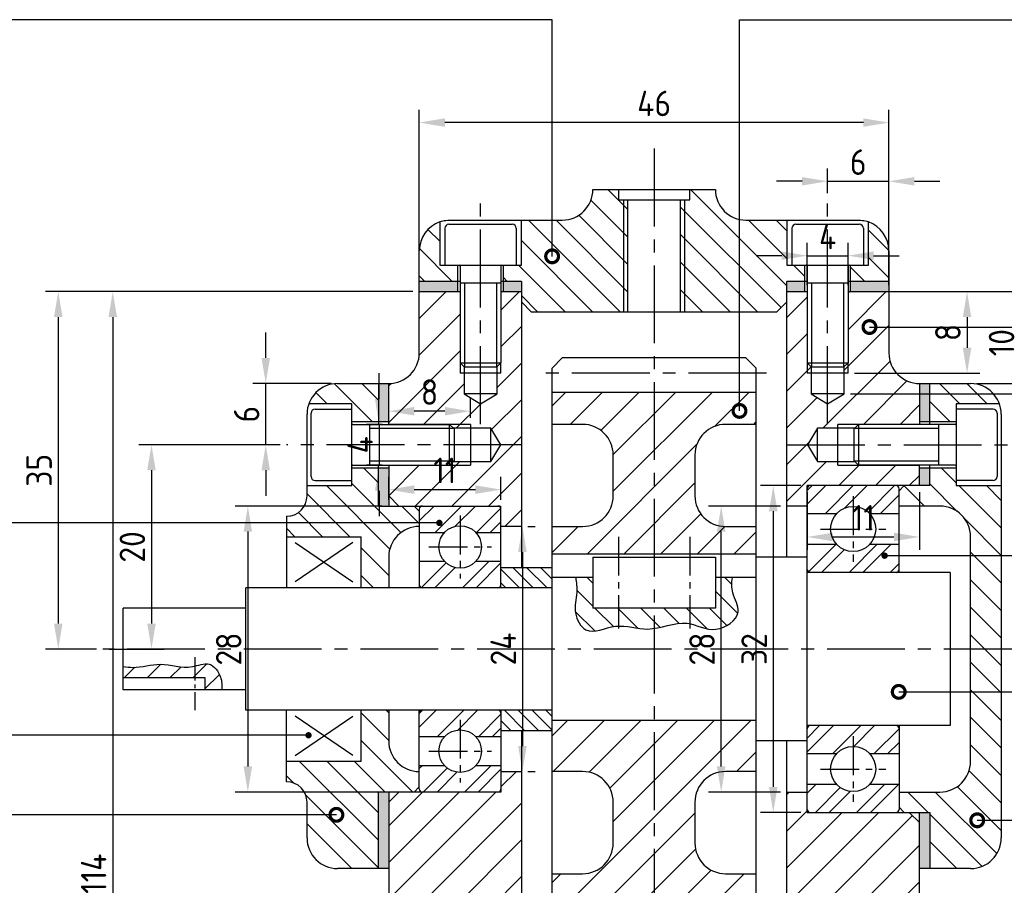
# Model space of a CAD drawing. Header units: millimetres. Extents: x 0 to 420, y 0 to 297.
# Tile 3 of 6: x 75 to 172, y 97 to 182. Entities that reach past the tile are written whole.
import ezdxf

# ---------------------------------------------------------------- set-up
doc = ezdxf.new("R2010")
doc.units = ezdxf.units.MM
doc.header["$LTSCALE"] = 0.4
doc.linetypes.add('CENTER2', pattern=[28.575, 19.05, -3.175, 3.175, -3.175])
for name, color, linetype in [('가는선', 1, 'Continuous'), ('외형선', 3, 'Continuous'), ('중심선', 1, 'CENTER2')]:
    doc.layers.add(name, color=color, linetype=linetype)
doc.styles.get("Standard").update_dxf_attribs({"font": 'isocp.shx', "bigfont": 'whgtxt.shx'})
doc.dimstyles.new('ISO-25', dxfattribs={"dimtxt": 2.5, "dimasz": 2.5, "dimexe": 1.25, "dimexo": 0.625, "dimtad": 1, "dimdec": 4, "dimtxsty": 'Standard', "dimcen": 2.5, "dimadec": 4, "dimazin": 2, "dimtfac": 1, "dimtdec": 4, "dimtmove": 0, "dimatfit": 3, "dimfxl": 1, "dimarcsym": 0})
pattern_1 = [(135, (0, 9.9436), (-1.347038, -1.347038), [])]
pattern_2 = [(45, (0, 9.9436), (-1.79605, 1.79605), [])]

# ---------------------------------------------------------------- blocks, each defined once
blk = doc.blocks.new('_DotSmall')
at = {"color": 0, "linetype": 'ByBlock', "const_width": 0.5}
blk.add_lwpolyline([(-0.0625, 0, 1), (0.0625, 0, 1)], format="xyb", close=True, dxfattribs=at)
blk = doc.blocks.new('*D3')
at = {"color": 0, "lineweight": -2, "transparency": 16777216}
for p, q in [((114.213, 156.146), (114.213, 173.323)), ((160.213, 156.146), (160.213, 173.323)), ((157.713, 172.073), (116.713, 172.073))]:
    blk.add_line(p, q, dxfattribs=at)
at = {"color": 0, "transparency": 16777216}
for points in [[(116.713, 172.489), (116.713, 171.656), (114.213, 172.073)], [(157.713, 172.489), (157.713, 171.656), (160.213, 172.073)]]:
    blk.add_solid(points, dxfattribs=at)
at = {"layer": 'Defpoints', "color": 0, "transparency": 16777216}
for p in [(114.213, 172.073), (114.213, 155.521), (160.213, 155.521)]:
    blk.add_point(p, dxfattribs=at)
at = {"color": 0, "transparency": 16777216, "insert": (137.213, 173.948), "char_height": 2.5, "attachment_point": 5}
blk.add_mtext('46', dxfattribs=at)
blk = doc.blocks.new('*D4')
at = {"color": 0, "lineweight": -2, "transparency": 16777216}
for p, q in [((110.588, 134.521), (96.167, 134.521)), ((97.417, 132.021), (97.417, 109.021)), ((110.588, 106.521), (96.167, 106.521))]:
    blk.add_line(p, q, dxfattribs=at)
at = {"color": 0, "transparency": 16777216}
for points in [[(97, 132.021), (97.833, 132.021), (97.417, 134.521)], [(97, 109.021), (97.833, 109.021), (97.417, 106.521)]]:
    blk.add_solid(points, dxfattribs=at)
at = {"layer": 'Defpoints', "color": 0, "transparency": 16777216}
for p in [(111.213, 134.521), (97.417, 106.521), (111.213, 106.521)]:
    blk.add_point(p, dxfattribs=at)
at = {"color": 0, "transparency": 16777216, "insert": (95.542, 120.521), "char_height": 2.5, "attachment_point": 5, "rotation": 90}
blk.add_mtext('28', dxfattribs=at)
blk = doc.blocks.new('*D5')
at = {"color": 0, "lineweight": -2, "transparency": 16777216}
for p, q in [((124.838, 132.521), (125.562, 132.521)), ((124.312, 130.021), (124.312, 111.021)), ((124.838, 108.521), (125.562, 108.521))]:
    blk.add_line(p, q, dxfattribs=at)
at = {"color": 0, "transparency": 16777216}
for points in [[(123.895, 130.021), (124.729, 130.021), (124.312, 132.521)], [(123.895, 111.021), (124.729, 111.021), (124.312, 108.521)]]:
    blk.add_solid(points, dxfattribs=at)
at = {"layer": 'Defpoints', "color": 0, "transparency": 16777216}
for p in [(124.213, 132.521), (124.213, 108.521), (124.312, 108.521)]:
    blk.add_point(p, dxfattribs=at)
at = {"color": 0, "transparency": 16777216, "insert": (122.437, 120.521), "char_height": 2.5, "attachment_point": 5, "rotation": 90}
blk.add_mtext('24', dxfattribs=at)
blk = doc.blocks.new('*D8')
at = {"color": 0, "lineweight": -2, "transparency": 16777216}
for p, q in [((113.588, 155.521), (82.935, 155.521)), ((84.185, 153.021), (84.185, 44.021)), ((113.588, 41.521), (82.935, 41.521))]:
    blk.add_line(p, q, dxfattribs=at)
at = {"color": 0, "transparency": 16777216}
for points in [[(83.768, 153.021), (84.602, 153.021), (84.185, 155.521)], [(83.768, 44.021), (84.602, 44.021), (84.185, 41.521)]]:
    blk.add_solid(points, dxfattribs=at)
at = {"layer": 'Defpoints', "color": 0, "transparency": 16777216}
for p in [(114.213, 155.521), (84.185, 41.521), (114.213, 41.521)]:
    blk.add_point(p, dxfattribs=at)
at = {"color": 0, "transparency": 16777216, "insert": (82.31, 98.521), "char_height": 2.5, "attachment_point": 5, "rotation": 90}
blk.add_mtext('114', dxfattribs=at)
blk = doc.blocks.new('*D16')
at = {"color": 0, "lineweight": -2, "transparency": 16777216}
for p, q in [((156.838, 155.521), (169.122, 155.521)), ((167.872, 153.021), (167.872, 150.021)), ((156.838, 147.521), (169.122, 147.521))]:
    blk.add_line(p, q, dxfattribs=at)
at = {"color": 0, "transparency": 16777216}
for points in [[(167.455, 153.021), (168.288, 153.021), (167.872, 155.521)], [(167.455, 150.021), (168.288, 150.021), (167.872, 147.521)]]:
    blk.add_solid(points, dxfattribs=at)
at = {"layer": 'Defpoints', "color": 0, "transparency": 16777216}
for p in [(156.213, 155.521), (156.213, 147.521), (167.872, 147.521)]:
    blk.add_point(p, dxfattribs=at)
at = {"color": 0, "transparency": 16777216, "insert": (165.997, 151.521), "char_height": 2.5, "attachment_point": 5, "rotation": 90}
blk.add_mtext('8', dxfattribs=at)
blk = doc.blocks.new('*D17')
at = {"color": 0, "lineweight": -2, "transparency": 16777216}
for p, q in [((156.838, 155.521), (174.375, 155.521)), ((173.125, 148.021), (173.125, 153.021)), ((156.459, 145.521), (174.375, 145.521))]:
    blk.add_line(p, q, dxfattribs=at)
at = {"color": 0, "transparency": 16777216}
for points in [[(172.708, 153.021), (173.541, 153.021), (173.125, 155.521)], [(172.708, 148.021), (173.541, 148.021), (173.125, 145.521)]]:
    blk.add_solid(points, dxfattribs=at)
at = {"layer": 'Defpoints', "color": 0, "transparency": 16777216}
for p in [(156.213, 155.521), (173.125, 155.521), (155.834, 145.521)]:
    blk.add_point(p, dxfattribs=at)
at = {"color": 0, "transparency": 16777216, "insert": (171.25, 150.521), "char_height": 2.5, "attachment_point": 5, "rotation": 90}
blk.add_mtext('10', dxfattribs=at)
blk = doc.blocks.new('*D18')
at = {"color": 0, "lineweight": -2, "transparency": 16777216}
for p, q in [((152.213, 156.146), (152.213, 160.29)), ((156.213, 156.146), (156.213, 160.29)), ((149.713, 159.04), (147.213, 159.04)), ((152.213, 159.04), (156.213, 159.04)), ((158.713, 159.04), (161.213, 159.04))]:
    blk.add_line(p, q, dxfattribs=at)
at = {"color": 0, "transparency": 16777216}
for points in [[(149.713, 159.457), (149.713, 158.623), (152.213, 159.04)], [(158.713, 159.457), (158.713, 158.623), (156.213, 159.04)]]:
    blk.add_solid(points, dxfattribs=at)
at = {"layer": 'Defpoints', "color": 0, "transparency": 16777216}
for p in [(156.213, 159.04), (152.213, 155.521), (156.213, 155.521)]:
    blk.add_point(p, dxfattribs=at)
at = {"color": 0, "transparency": 16777216, "insert": (154.213, 160.915), "char_height": 2.5, "attachment_point": 5}
blk.add_mtext('4', dxfattribs=at)
blk = doc.blocks.new('*D19')
at = {"color": 0, "lineweight": -2, "transparency": 16777216}
for p, q in [((154.213, 165.146), (154.213, 167.573)), ((160.213, 156.146), (160.213, 167.573)), ((151.713, 166.323), (149.213, 166.323)), ((154.213, 166.323), (160.213, 166.323)), ((162.713, 166.323), (165.213, 166.323))]:
    blk.add_line(p, q, dxfattribs=at)
at = {"color": 0, "transparency": 16777216}
for points in [[(151.713, 166.739), (151.713, 165.906), (154.213, 166.323)], [(162.713, 166.739), (162.713, 165.906), (160.213, 166.323)]]:
    blk.add_solid(points, dxfattribs=at)
at = {"layer": 'Defpoints', "color": 0, "transparency": 16777216}
for p in [(160.213, 166.323), (154.213, 164.521), (160.213, 155.521)]:
    blk.add_point(p, dxfattribs=at)
at = {"color": 0, "transparency": 16777216, "insert": (157.213, 168.198), "char_height": 2.5, "attachment_point": 5}
blk.add_mtext('6', dxfattribs=at)
blk = doc.blocks.new('*D23')
at = {"color": 0, "lineweight": -2, "transparency": 16777216}
for p, q in [((113.588, 155.521), (77.593, 155.521)), ((78.843, 153.021), (78.843, 123.021)), ((82.588, 120.521), (77.593, 120.521))]:
    blk.add_line(p, q, dxfattribs=at)
at = {"color": 0, "transparency": 16777216}
for points in [[(78.426, 153.021), (79.259, 153.021), (78.843, 155.521)], [(78.426, 123.021), (79.259, 123.021), (78.843, 120.521)]]:
    blk.add_solid(points, dxfattribs=at)
at = {"layer": 'Defpoints', "color": 0, "transparency": 16777216}
for p in [(114.213, 155.521), (78.843, 120.521), (83.213, 120.521)]:
    blk.add_point(p, dxfattribs=at)
at = {"color": 0, "transparency": 16777216, "insert": (76.968, 138.021), "char_height": 2.5, "attachment_point": 5, "rotation": 90}
blk.add_mtext('35', dxfattribs=at)
blk = doc.blocks.new('*D42')
at = {"color": 0, "lineweight": -2, "transparency": 16777216}
for p, q in [((151.588, 136.521), (147.636, 136.521)), ((148.886, 134.021), (148.886, 107.021)), ((151.588, 104.521), (147.636, 104.521))]:
    blk.add_line(p, q, dxfattribs=at)
at = {"color": 0, "transparency": 16777216}
for points in [[(148.469, 134.021), (149.303, 134.021), (148.886, 136.521)], [(148.469, 107.021), (149.303, 107.021), (148.886, 104.521)]]:
    blk.add_solid(points, dxfattribs=at)
at = {"layer": 'Defpoints', "color": 0, "transparency": 16777216}
for p in [(152.213, 136.521), (148.886, 104.521), (152.213, 104.521)]:
    blk.add_point(p, dxfattribs=at)
at = {"color": 0, "transparency": 16777216, "insert": (147.011, 120.521), "char_height": 2.5, "attachment_point": 5, "rotation": 90}
blk.add_mtext('32', dxfattribs=at)
blk = doc.blocks.new('*D43')
at = {"color": 0, "lineweight": -2, "transparency": 16777216}
for p, q in [((149.588, 134.521), (142.535, 134.521)), ((143.785, 109.021), (143.785, 132.021)), ((149.588, 106.521), (142.535, 106.521))]:
    blk.add_line(p, q, dxfattribs=at)
at = {"color": 0, "transparency": 16777216}
for points in [[(143.368, 132.021), (144.201, 132.021), (143.785, 134.521)], [(143.368, 109.021), (144.201, 109.021), (143.785, 106.521)]]:
    blk.add_solid(points, dxfattribs=at)
at = {"layer": 'Defpoints', "color": 0, "transparency": 16777216}
for p in [(143.785, 134.521), (150.213, 134.521), (150.213, 106.521)]:
    blk.add_point(p, dxfattribs=at)
at = {"color": 0, "transparency": 16777216, "insert": (141.909, 120.521), "char_height": 2.5, "attachment_point": 5, "rotation": 90}
blk.add_mtext('28', dxfattribs=at)
blk = doc.blocks.new('*D44')
at = {"color": 0, "lineweight": -2, "transparency": 16777216}
for p, q in [((111.213, 135.146), (111.213, 137.384)), ((122.213, 135.146), (122.213, 137.384)), ((113.713, 136.134), (119.713, 136.134))]:
    blk.add_line(p, q, dxfattribs=at)
at = {"color": 0, "transparency": 16777216}
for points in [[(113.713, 136.55), (113.713, 135.717), (111.213, 136.134)], [(119.713, 136.55), (119.713, 135.717), (122.213, 136.134)]]:
    blk.add_solid(points, dxfattribs=at)
at = {"layer": 'Defpoints', "color": 0, "transparency": 16777216}
for p in [(122.213, 136.134), (111.213, 134.521), (122.213, 134.521)]:
    blk.add_point(p, dxfattribs=at)
at = {"color": 0, "transparency": 16777216, "insert": (116.713, 138.009), "char_height": 2.5, "attachment_point": 5}
blk.add_mtext('11', dxfattribs=at)
blk = doc.blocks.new('*D47')
at = {"color": 0, "lineweight": -2, "transparency": 16777216}
for p, q in [((152.213, 135.896), (152.213, 130.243)), ((163.213, 135.896), (163.213, 130.243)), ((154.713, 131.493), (160.713, 131.493))]:
    blk.add_line(p, q, dxfattribs=at)
at = {"color": 0, "transparency": 16777216}
for points in [[(154.713, 131.91), (154.713, 131.077), (152.213, 131.493)], [(160.713, 131.91), (160.713, 131.077), (163.213, 131.493)]]:
    blk.add_solid(points, dxfattribs=at)
at = {"layer": 'Defpoints', "color": 0, "transparency": 16777216}
for p in [(152.213, 136.521), (163.213, 136.521), (163.213, 131.493)]:
    blk.add_point(p, dxfattribs=at)
at = {"color": 0, "transparency": 16777216, "insert": (157.713, 133.368), "char_height": 2.5, "attachment_point": 5}
blk.add_mtext('11', dxfattribs=at)
blk = doc.blocks.new('*D52')
at = {"color": 0, "lineweight": -2, "transparency": 16777216}
for p, q in [((110.281, 145.021), (110.281, 147.521)), ((110.588, 142.521), (109.031, 142.521)), ((110.281, 142.521), (110.281, 138.521)), ((110.588, 138.521), (109.031, 138.521)), ((110.281, 136.021), (110.281, 133.521))]:
    blk.add_line(p, q, dxfattribs=at)
at = {"color": 0, "transparency": 16777216}
for points in [[(109.864, 145.021), (110.697, 145.021), (110.281, 142.521)], [(109.864, 136.021), (110.697, 136.021), (110.281, 138.521)]]:
    blk.add_solid(points, dxfattribs=at)
at = {"layer": 'Defpoints', "color": 0, "transparency": 16777216}
for p in [(111.213, 142.521), (110.281, 138.521), (111.213, 138.521)]:
    blk.add_point(p, dxfattribs=at)
at = {"color": 0, "transparency": 16777216, "insert": (108.406, 140.521), "char_height": 2.5, "attachment_point": 5, "rotation": 90}
blk.add_mtext('4', dxfattribs=at)
blk = doc.blocks.new('*D53')
at = {"color": 0, "lineweight": -2, "transparency": 16777216}
for p, q in [((111.213, 143.146), (111.213, 145.057)), ((119.213, 143.146), (119.213, 145.057)), ((116.713, 143.807), (113.713, 143.807))]:
    blk.add_line(p, q, dxfattribs=at)
at = {"color": 0, "transparency": 16777216}
for points in [[(113.713, 144.223), (113.713, 143.39), (111.213, 143.807)], [(116.713, 144.223), (116.713, 143.39), (119.213, 143.807)]]:
    blk.add_solid(points, dxfattribs=at)
at = {"layer": 'Defpoints', "color": 0, "transparency": 16777216}
for p in [(111.213, 143.807), (111.213, 142.521), (119.213, 142.521)]:
    blk.add_point(p, dxfattribs=at)
at = {"color": 0, "transparency": 16777216, "insert": (115.213, 145.682), "char_height": 2.5, "attachment_point": 5}
blk.add_mtext('8', dxfattribs=at)
blk = doc.blocks.new('*D54')
at = {"color": 0, "lineweight": -2, "transparency": 16777216}
for p, q in [((99.169, 149.021), (99.169, 151.521)), ((105.588, 146.521), (97.919, 146.521)), ((99.169, 140.521), (99.169, 146.521)), ((100.588, 140.521), (97.919, 140.521)), ((99.169, 138.021), (99.169, 135.521))]:
    blk.add_line(p, q, dxfattribs=at)
at = {"color": 0, "transparency": 16777216}
for points in [[(98.753, 149.021), (99.586, 149.021), (99.169, 146.521)], [(98.753, 138.021), (99.586, 138.021), (99.169, 140.521)]]:
    blk.add_solid(points, dxfattribs=at)
at = {"layer": 'Defpoints', "color": 0, "transparency": 16777216}
for p in [(99.169, 146.521), (106.213, 146.521), (101.213, 140.521)]:
    blk.add_point(p, dxfattribs=at)
at = {"color": 0, "transparency": 16777216, "insert": (97.294, 143.521), "char_height": 2.5, "attachment_point": 5, "rotation": 90}
blk.add_mtext('6', dxfattribs=at)
blk = doc.blocks.new('*D55')
at = {"color": 0, "lineweight": -2, "transparency": 16777216}
for p, q in [((100.588, 140.521), (86.726, 140.521)), ((87.976, 138.021), (87.976, 123.021)), ((83.838, 120.521), (89.226, 120.521))]:
    blk.add_line(p, q, dxfattribs=at)
at = {"color": 0, "transparency": 16777216}
for points in [[(87.559, 138.021), (88.393, 138.021), (87.976, 140.521)], [(87.559, 123.021), (88.393, 123.021), (87.976, 120.521)]]:
    blk.add_solid(points, dxfattribs=at)
at = {"layer": 'Defpoints', "color": 0, "transparency": 16777216}
for p in [(101.213, 140.521), (83.213, 120.521), (87.976, 120.521)]:
    blk.add_point(p, dxfattribs=at)
at = {"color": 0, "transparency": 16777216, "insert": (86.101, 130.521), "char_height": 2.5, "attachment_point": 5, "rotation": 90}
blk.add_mtext('20', dxfattribs=at)
blk = doc.blocks.new('*D60')
at = {"color": 0, "lineweight": -2, "transparency": 16777216}
for p, q in [((178.557, 149.021), (178.557, 151.521)), ((168.838, 146.521), (179.807, 146.521)), ((178.557, 140.521), (178.557, 146.521)), ((173.838, 140.521), (179.807, 140.521)), ((178.557, 138.021), (178.557, 135.521))]:
    blk.add_line(p, q, dxfattribs=at)
at = {"color": 0, "transparency": 16777216}
for points in [[(178.14, 149.021), (178.973, 149.021), (178.557, 146.521)], [(178.14, 138.021), (178.973, 138.021), (178.557, 140.521)]]:
    blk.add_solid(points, dxfattribs=at)
at = {"layer": 'Defpoints', "color": 0, "transparency": 16777216}
for p in [(168.213, 146.521), (178.557, 146.521), (173.213, 140.521)]:
    blk.add_point(p, dxfattribs=at)
at = {"color": 0, "transparency": 16777216, "insert": (176.682, 143.521), "char_height": 2.5, "attachment_point": 5, "rotation": 90}
blk.add_mtext('6', dxfattribs=at)
blk = doc.blocks.new('*U2')
at = {"layer": '가는선'}
h = blk.add_hatch(dxfattribs=at)
h.set_pattern_fill('ANSI31', color=256, scale=0.6, angle=90)
h.set_pattern_definition(pattern_1)
h.paths.add_polyline_path([(117.963, 158.121), (116.213, 158.121), (116.213, 162.35, 0.317837), (114.213, 159.521), (114.213, 156.521), (117.963, 156.521)])
h.paths.add_polyline_path([(134.213, 164.521), (133.713, 164.521), (133.713, 165.521), (131.213, 165.521, -0.414214), (128.213, 162.521), (124.213, 162.521), (124.213, 158.121), (122.463, 158.121), (122.463, 156.521), (124.213, 156.521), (124.213, 154.521), (125.213, 153.521), (134.213, 153.521)])
h.paths.add_polyline_path([(134.619, 164.521), (134.213, 164.521), (134.213, 153.521), (134.619, 153.521)])
h.paths.add_polyline_path([(140.213, 164.521), (139.807, 164.521), (139.807, 153.521), (140.213, 153.521)])
h.paths.add_polyline_path([(151.963, 158.121), (150.213, 158.121), (150.213, 162.521), (146.213, 162.521, -0.414214), (143.213, 165.521), (140.713, 165.521), (140.713, 164.521), (140.213, 164.521), (140.213, 153.521), (149.213, 153.521), (150.213, 154.521), (150.213, 156.521), (151.963, 156.521)])
h.paths.add_polyline_path([(160.213, 159.521, 0.317837), (158.213, 162.35), (158.213, 158.121), (156.463, 158.121), (156.463, 156.521), (160.213, 156.521)])
h = blk.add_hatch(color=256, dxfattribs=at)
h.dxf.hatch_style = 1
h.paths.add_polyline_path([(117.963, 156.521), (114.213, 156.521), (114.213, 155.521), (117.963, 155.521)])
h.paths.add_polyline_path([(124.213, 156.521), (122.463, 156.521), (122.463, 155.521), (124.213, 155.521)])
h.paths.add_polyline_path([(151.963, 156.521), (150.213, 156.521), (150.213, 155.521), (151.963, 155.521)])
h.paths.add_polyline_path([(160.213, 156.521), (156.463, 156.521), (156.463, 155.521), (160.213, 155.521)])
h = blk.add_hatch(dxfattribs=at)
h.set_pattern_fill('ANSI31', color=256, scale=0.8)
h.set_pattern_definition(pattern_2)
h.paths.add_polyline_path([(134.213, 54.521), (127.213, 54.521, -0.414214), (124.213, 57.521), (124.213, 63.521), (122.213, 63.521), (122.213, 61.521), (112.213, 61.521), (111.213, 60.521), (111.213, 57.521), (117.183, 57.521), (119.213, 57.521), (119.213, 57.142), (121.213, 57.142), (122.187, 55.521), (121.213, 53.9), (119.213, 53.9), (119.213, 53.521), (111.213, 53.521), (111.213, 49.521, -0.414214), (114.213, 46.521), (131.213, 46.521), (131.213, 47.521), (134.213, 47.521)])
h.paths.add_polyline_path([(119.213, 53.9), (117.562, 53.9), (117.183, 53.521), (119.213, 53.521)], flags=17)
h.paths.add_polyline_path([(119.213, 57.521), (117.183, 57.521), (117.562, 57.142), (119.213, 57.142)], flags=17)
h.paths.add_polyline_path([(134.754, 54.521), (134.213, 54.521), (134.213, 47.521), (134.754, 47.521)])
h.paths.add_polyline_path([(163.213, 53.521), (157.242, 53.521), (155.213, 53.521), (155.213, 53.9), (153.213, 53.9), (152.239, 55.521), (153.213, 57.142), (155.213, 57.142), (155.213, 57.521), (163.213, 57.521), (163.213, 60.521), (162.213, 61.521), (152.213, 61.521), (152.213, 63.521), (150.213, 63.521), (150.213, 57.521, -0.414214), (147.213, 54.521), (140.213, 54.521), (140.213, 47.521), (143.213, 47.521), (143.213, 46.521), (160.213, 46.521, -0.414214), (163.213, 49.521)])
h.paths.add_polyline_path([(156.863, 53.9), (155.213, 53.9), (155.213, 53.521), (157.242, 53.521)], flags=17)
h.paths.add_polyline_path([(157.242, 57.521), (155.213, 57.521), (155.213, 57.142), (156.863, 57.142)], flags=17)
h.paths.add_polyline_path([(140.213, 54.521), (139.671, 54.521), (139.671, 47.521), (140.213, 47.521)])
h.paths.add_polyline_path([(124.213, 108.521), (122.213, 108.521), (122.213, 106.521), (112.213, 106.521), (111.213, 105.521), (111.213, 90.521), (112.213, 89.521), (122.213, 89.521), (122.213, 87.521), (124.213, 87.521)])
h.paths.add_polyline_path([(163.213, 103.521), (162.213, 104.521), (152.213, 104.521), (152.213, 106.521), (150.213, 106.521), (150.213, 87.521), (152.213, 87.521), (152.213, 89.521), (162.213, 89.521), (163.213, 90.521)])
h.paths.add_polyline_path([(124.213, 155.521), (122.213, 155.521), (122.213, 148.551), (122.213, 147.521), (121.834, 147.521), (121.834, 145.521), (120.213, 144.547), (118.592, 145.521), (118.592, 147.521), (118.213, 147.521), (118.213, 148.551), (118.213, 155.521), (114.213, 155.521), (114.213, 149.521, -0.414214), (111.213, 146.521), (111.213, 142.521), (117.183, 142.521), (119.213, 142.521), (119.213, 142.142), (121.213, 142.142), (122.187, 140.521), (121.213, 138.9), (119.213, 138.9), (119.213, 138.521), (111.213, 138.521), (111.213, 135.521), (112.213, 134.521), (122.213, 134.521), (122.213, 132.521), (124.213, 132.521)])
h.paths.add_polyline_path([(119.213, 138.9), (117.562, 138.9), (117.183, 138.521), (119.213, 138.521)], flags=17)
h.paths.add_polyline_path([(119.213, 142.521), (117.183, 142.521), (117.562, 142.142), (119.213, 142.142)], flags=17)
h.paths.add_polyline_path([(118.592, 148.172), (118.213, 148.551), (118.213, 147.521), (118.592, 147.521)], flags=17)
h.paths.add_polyline_path([(122.213, 148.551), (121.834, 148.172), (121.834, 147.521), (122.213, 147.521)], flags=17)
h.paths.add_polyline_path([(163.213, 146.521, -0.414214), (160.213, 149.521), (160.213, 155.521), (156.213, 155.521), (156.213, 148.551), (156.213, 147.521), (155.834, 147.521), (155.834, 145.521), (154.213, 144.547), (152.592, 145.521), (152.592, 147.521), (152.213, 147.521), (152.213, 148.551), (152.213, 155.521), (150.213, 155.521), (150.213, 134.521), (152.213, 134.521), (152.213, 136.521), (162.213, 136.521), (163.213, 137.521), (163.213, 138.521), (157.242, 138.521), (155.213, 138.521), (155.213, 138.9), (153.213, 138.9), (152.239, 140.521), (153.213, 142.142), (155.213, 142.142), (155.213, 142.521), (163.213, 142.521)])
h.paths.add_polyline_path([(156.863, 138.9), (155.213, 138.9), (155.213, 138.521), (157.242, 138.521)], flags=17)
h.paths.add_polyline_path([(157.242, 142.521), (155.213, 142.521), (155.213, 142.142), (156.863, 142.142)], flags=17)
h.paths.add_polyline_path([(156.213, 148.551), (155.834, 148.172), (155.834, 147.521), (156.213, 147.521)], flags=17)
h.paths.add_polyline_path([(152.592, 148.172), (152.213, 148.551), (152.213, 147.521), (152.592, 147.521)], flags=17)
h = blk.add_hatch(dxfattribs=at)
h.set_pattern_fill('ANSI31', color=256, scale=0.6, angle=90)
h.set_pattern_definition(pattern_1)
h.paths.add_polyline_path([(110.213, 106.521), (113.713, 106.521), (114.213, 107.021), (114.213, 108.521, -0.414214), (111.213, 111.521), (111.213, 114.521), (108.513, 114.521), (108.513, 109.521), (101.213, 109.521), (101.213, 107.521, -0.414214), (103.213, 105.521), (103.213, 102.021, 0.414214), (106.213, 99.021), (110.213, 99.021)])
h.paths.add_polyline_path([(114.213, 134.021), (113.713, 134.521), (110.213, 134.521), (110.213, 138.271), (107.613, 138.271), (107.613, 136.521), (103.213, 136.521), (103.213, 135.521, -0.414214), (101.213, 133.521), (101.213, 131.521), (108.513, 131.521), (108.513, 126.521), (111.213, 126.521), (111.213, 129.521, -0.414214), (114.213, 132.521)])
h.paths.add_polyline_path([(110.213, 146.521), (106.213, 146.521, 0.317837), (103.384, 144.521), (107.613, 144.521), (107.613, 142.771), (110.213, 142.771)])
h = blk.add_hatch(color=256, dxfattribs=at)
h.dxf.hatch_style = 1
h.paths.add_polyline_path([(111.213, 146.521), (110.213, 146.521), (110.213, 142.771), (111.213, 142.771)])
h.paths.add_polyline_path([(111.213, 138.271), (110.213, 138.271), (110.213, 134.521), (111.213, 134.521)])
h.paths.add_polyline_path([(111.213, 106.521), (110.213, 106.521), (110.213, 99.021), (111.213, 99.021)])
h = blk.add_hatch(dxfattribs=at)
h.set_pattern_fill('ANSI31', color=256, scale=0.6, angle=90)
h.set_pattern_definition(pattern_1)
h.paths.add_polyline_path([(171.213, 136.521), (166.813, 136.521), (166.813, 138.271), (164.213, 138.271), (164.213, 136.521), (161.713, 136.521), (161.213, 136.021), (161.213, 134.521), (165.213, 134.521, -0.414214), (168.213, 131.521), (168.213, 109.521, -0.414214), (165.213, 106.521), (161.213, 106.521), (161.213, 105.021), (161.713, 104.521), (164.213, 104.521), (164.213, 99.021), (168.213, 99.021, 0.414214), (171.213, 102.021)])
h.paths.add_polyline_path([(168.213, 146.521), (164.213, 146.521), (164.213, 142.771), (166.813, 142.771), (166.813, 144.521), (171.041, 144.521, 0.317837)])
h = blk.add_hatch(color=256, dxfattribs=at)
h.dxf.hatch_style = 1
h.paths.add_polyline_path([(164.213, 146.521), (163.213, 146.521), (163.213, 142.771), (164.213, 142.771)])
h.paths.add_polyline_path([(164.213, 138.271), (163.213, 138.271), (163.213, 136.521), (164.213, 136.521)])
h.paths.add_polyline_path([(164.213, 104.521), (163.213, 104.521), (163.213, 99.021), (164.213, 99.021)])
h = blk.add_hatch(dxfattribs=at)
h.set_pattern_fill('ANSI31', color=256, scale=0.8)
h.set_pattern_definition(pattern_2)
h.paths.add_polyline_path([(147.213, 113.021), (146.713, 113.521), (127.713, 113.521), (127.213, 113.021), (127.213, 108.521), (130.213, 108.521, -0.414214), (133.213, 105.521), (133.213, 101.521, -0.414214), (130.213, 98.521), (127.213, 98.521), (127.213, 95.396), (147.213, 95.396), (147.213, 98.521), (144.213, 98.521, -0.414214), (141.213, 101.521), (141.213, 105.521, -0.414214), (144.213, 108.521), (147.213, 108.521)])
h.paths.add_polyline_path([(141.213, 135.521), (141.213, 139.521, -0.414214), (144.213, 142.521), (147.213, 142.521), (147.213, 145.646), (127.213, 145.646), (127.213, 142.521), (130.213, 142.521, -0.414214), (133.213, 139.521), (133.213, 135.521, -0.414214), (130.213, 132.521), (127.213, 132.521), (127.213, 129.821), (147.213, 129.821), (147.213, 132.521), (144.213, 132.521, -0.414214)])
h = blk.add_hatch(dxfattribs=at)
h.set_pattern_fill('ANSI32', color=256, scale=0.3)
h.paths.add_polyline_path([(122.213, 69.221, 0.414214), (121.913, 69.521), (114.513, 69.521, 0.414214), (114.213, 69.221), (114.213, 66.913), (116.667, 66.913, -0.445148), (119.758, 66.913), (122.213, 66.913)])
h.paths.add_polyline_path([(122.213, 64.129), (119.758, 64.129, -0.445148), (116.667, 64.129), (114.213, 64.129), (114.213, 61.821, 0.414214), (114.513, 61.521), (121.913, 61.521, 0.414214), (122.213, 61.821)])
h.paths.add_polyline_path([(122.213, 134.221, 0.414214), (121.913, 134.521), (114.513, 134.521, 0.414214), (114.213, 134.221), (114.213, 131.913), (116.667, 131.913, -0.445148), (119.758, 131.913), (122.213, 131.913)])
h.paths.add_polyline_path([(122.213, 129.129), (119.758, 129.129, -0.445148), (116.667, 129.129), (114.213, 129.129), (114.213, 126.821, 0.414214), (114.513, 126.521), (121.913, 126.521, 0.414214), (122.213, 126.821)])
h.paths.add_polyline_path([(122.213, 114.221, 0.414214), (121.913, 114.521), (114.513, 114.521, 0.414214), (114.213, 114.221), (114.213, 111.913), (116.667, 111.913, -0.445148), (119.758, 111.913), (122.213, 111.913)])
h.paths.add_polyline_path([(122.213, 109.129), (119.758, 109.129, -0.445148), (116.667, 109.129), (114.213, 109.129), (114.213, 106.821, 0.414214), (114.513, 106.521), (121.913, 106.521, 0.414214), (122.213, 106.821)])
h.paths.add_polyline_path([(122.213, 89.221, 0.414214), (121.913, 89.521), (114.513, 89.521, 0.414214), (114.213, 89.221), (114.213, 86.913), (116.667, 86.913, -0.445148), (119.758, 86.913), (122.213, 86.913)])
h.paths.add_polyline_path([(122.213, 84.129), (119.758, 84.129, -0.445148), (116.667, 84.129), (114.213, 84.129), (114.213, 81.821, 0.414214), (114.513, 81.521), (121.913, 81.521, 0.414214), (122.213, 81.821)])
h.paths.add_polyline_path([(160.213, 84.129), (157.758, 84.129, -0.445148), (154.667, 84.129), (152.213, 84.129), (152.213, 81.821, 0.414214), (152.513, 81.521), (159.913, 81.521, 0.414214), (160.213, 81.821)])
h.paths.add_polyline_path([(160.213, 89.221, 0.414214), (159.913, 89.521), (152.513, 89.521, 0.414214), (152.213, 89.221), (152.213, 86.913), (154.667, 86.913, -0.445148), (157.758, 86.913), (160.213, 86.913)])
h.paths.add_polyline_path([(161.213, 107.292), (158.355, 107.292, -0.445148), (155.071, 107.292), (152.213, 107.292), (152.213, 104.821, 0.414214), (152.513, 104.521), (160.913, 104.521, 0.414214), (161.213, 104.821)])
h.paths.add_polyline_path([(161.213, 112.721, 0.414214), (160.913, 113.021), (152.513, 113.021, 0.414214), (152.213, 112.721), (152.213, 110.25), (155.071, 110.25, -0.445148), (158.355, 110.25), (161.213, 110.25)])
h.paths.add_polyline_path([(160.213, 64.129), (157.758, 64.129, -0.445148), (154.667, 64.129), (152.213, 64.129), (152.213, 61.821, 0.414214), (152.513, 61.521), (159.913, 61.521, 0.414214), (160.213, 61.821)])
h.paths.add_polyline_path([(160.213, 69.221, 0.414214), (159.913, 69.521), (152.513, 69.521, 0.414214), (152.213, 69.221), (152.213, 66.913), (154.667, 66.913, -0.445148), (157.758, 66.913), (160.213, 66.913)])
h.paths.add_polyline_path([(161.213, 130.792), (158.355, 130.792, -0.445148), (155.071, 130.792), (152.213, 130.792), (152.213, 128.321, 0.414214), (152.513, 128.021), (160.913, 128.021, 0.414214), (161.213, 128.321)])
h.paths.add_polyline_path([(161.213, 136.221, 0.414214), (160.913, 136.521), (152.513, 136.521, 0.414214), (152.213, 136.221), (152.213, 133.75), (155.071, 133.75, -0.445148), (158.355, 133.75), (161.213, 133.75)])
h = blk.add_hatch(dxfattribs=at)
h.set_pattern_fill('ANSI31', color=256, scale=0.3, angle=90)
h.paths.add_polyline_path([(127.213, 128.521), (122.213, 128.521), (122.213, 126.521), (127.213, 126.521)])
h.paths.add_polyline_path([(127.213, 114.521), (122.213, 114.521), (122.213, 112.521), (127.213, 112.521)])
h = blk.add_hatch(dxfattribs=at)
h.set_pattern_fill('ANSI31', color=256, scale=0.5, angle=90)
edge = h.paths.add_edge_path()
edge.add_spline(control_points=[(129.53, 127.521), (129.613, 127.029), (129.732, 125.878), (129.218, 124.121), (130.592, 121.602), (133.599, 123.281), (136.79, 121.937), (140.178, 123.711), (143.1, 121.783), (146.096, 123.844), (144.774, 125.879), (144.805, 127.022), (144.878, 127.521)], knot_values=[0.963378, 0.963378, 0.963378, 0.963378, 2.447208, 4.443313, 6.385554, 9.298294, 12.469782, 16.375151, 19.254692, 22.006725, 23.946034, 25.445574, 25.445574, 25.445574, 25.445574], degree=3, periodic=0)
edge.add_line((144.878, 127.521), (143.213, 127.521))
edge.add_line((143.213, 127.521), (143.213, 124.521))
edge.add_line((143.213, 124.521), (131.213, 124.521))
edge.add_line((131.213, 124.521), (131.213, 127.521))
edge.add_line((131.213, 127.521), (129.53, 127.521))
h = blk.add_hatch(dxfattribs=at)
h.set_pattern_fill('ANSI31', color=256, scale=0.5)
h.set_pattern_definition([(45, (0, 9.9436), (-1.122532, 1.122532), [])])
edge = h.paths.add_edge_path()
edge.add_spline(control_points=[(94.841, 116.521), (94.892, 116.941), (94.86, 117.914), (93.721, 119.445), (91.452, 118.391), (88.998, 119.385), (86.723, 118.627), (85.522, 118.755), (85.213, 118.811)], knot_values=[1.631243, 1.631243, 1.631243, 1.631243, 2.894385, 4.556251, 6.229473, 9.374206, 12.094331, 13.038419, 13.038419, 13.038419, 13.038419], degree=3, periodic=0)
edge.add_line((85.213, 118.811), (85.213, 117.721))
edge.add_line((85.213, 117.721), (93.213, 117.721))
edge.add_line((93.213, 117.721), (93.213, 116.521))
edge.add_line((93.213, 116.521), (94.841, 116.521))
for points in [[(127.222, 158.975), (127.222, 182.147), (71.296, 182.147)], [(145.576, 143.841), (145.576, 182.147), (172.336, 182.147)], [(158.313, 152.051), (186.903, 152.051)], [(161.178, 116.326), (186.359, 116.326)], [(106.091, 104.287), (72.065, 104.287)], [(168.868, 103.749), (184.489, 103.749)]]:
    blk.add_lwpolyline(points)
for p, q in [((134.213, 164.521), (134.213, 153.521)), ((140.213, 153.521), (140.213, 164.521)), ((118.631, 156.371), (118.631, 148.133)), ((121.795, 148.133), (121.795, 156.371)), ((152.631, 156.371), (152.631, 148.133)), ((155.795, 148.133), (155.795, 156.371)), ((118.213, 148.551), (118.213, 147.521)), ((122.213, 147.521), (122.213, 148.551)), ((152.213, 148.551), (152.213, 147.521)), ((156.213, 147.521), (156.213, 148.551)), ((117.601, 142.103), (109.363, 142.103)), ((119.213, 142.521), (111.213, 142.521)), ((163.213, 142.521), (155.213, 142.521)), ((165.063, 142.103), (156.824, 142.103)), ((109.363, 138.939), (117.601, 138.939)), ((156.824, 138.939), (165.063, 138.939)), ((111.213, 138.521), (119.213, 138.521)), ((155.213, 138.521), (163.213, 138.521))]:
    blk.add_line(p, q, dxfattribs=at)
for points, knots in [([(129.53, 127.521), (129.613, 127.029), (129.732, 125.878), (129.218, 124.121), (130.592, 121.602), (133.599, 123.281), (136.79, 121.937), (140.178, 123.711), (143.1, 121.783), (146.096, 123.844), (144.774, 125.879), (144.805, 127.022), (144.878, 127.521)], [0.963378, 0.963378, 0.963378, 0.963378, 2.447208, 4.443313, 6.385554, 9.298294, 12.469782, 16.375151, 19.254692, 22.006725, 23.946034, 25.445574, 25.445574, 25.445574, 25.445574]), ([(85.213, 118.811), (85.522, 118.755), (86.723, 118.627), (88.998, 119.385), (91.452, 118.391), (93.721, 119.445), (94.86, 117.914), (94.892, 116.941), (94.841, 116.521)], [1.631243, 1.631243, 1.631243, 1.631243, 2.575331, 5.295456, 8.440189, 10.113412, 11.775277, 13.038419, 13.038419, 13.038419, 13.038419])]:
    blk.add_open_spline(points, degree=3, knots=knots, dxfattribs=at)
at = {"layer": '외형선'}
for p, q in [((131.213, 165.521), (143.213, 165.521)), ((133.713, 165.521), (133.713, 164.521)), ((140.713, 164.521), (140.713, 165.521)), ((133.713, 164.521), (140.713, 164.521)), ((134.619, 164.521), (134.619, 153.521)), ((139.807, 153.521), (139.807, 164.521)), ((116.213, 162.35), (116.213, 158.121)), ((117.113, 162.121), (123.313, 162.121)), ((117.213, 162.521), (128.213, 162.521)), ((124.213, 158.121), (124.213, 162.521)), ((146.213, 162.521), (157.213, 162.521)), ((150.213, 162.521), (150.213, 158.121)), ((151.113, 162.121), (157.313, 162.121)), ((158.213, 158.121), (158.213, 162.35)), ((116.713, 161.721), (116.713, 158.121)), ((123.713, 161.721), (123.713, 158.121)), ((150.713, 161.721), (150.713, 158.121)), ((157.713, 161.721), (157.713, 158.121)), ((114.213, 149.521), (114.213, 159.521)), ((160.213, 159.521), (160.213, 149.521)), ((116.213, 158.121), (124.213, 158.121)), ((117.963, 158.121), (117.963, 155.521)), ((118.213, 158.021), (118.213, 148.551)), ((122.213, 158.021), (122.213, 148.551)), ((122.463, 155.521), (122.463, 158.121)), ((150.213, 158.121), (158.213, 158.121)), ((151.963, 158.121), (151.963, 155.521)), ((152.213, 158.021), (152.213, 148.551)), ((156.213, 158.021), (156.213, 148.551)), ((156.463, 155.521), (156.463, 158.121)), ((118.213, 156.521), (114.213, 156.521)), ((118.213, 156.371), (122.213, 156.371)), ((124.213, 156.521), (122.213, 156.521)), ((124.213, 156.521), (124.213, 128.521)), ((150.213, 129.521), (150.213, 156.521)), ((152.213, 156.521), (150.213, 156.521)), ((152.213, 156.371), (156.213, 156.371)), ((160.213, 156.521), (156.213, 156.521)), ((114.213, 155.521), (118.213, 155.521)), ((122.213, 155.521), (124.213, 155.521)), ((150.213, 155.521), (152.213, 155.521)), ((156.213, 155.521), (160.213, 155.521)), ((125.213, 153.521), (124.213, 154.521)), ((150.213, 154.521), (149.213, 153.521)), ((149.213, 153.521), (125.213, 153.521)), ((118.213, 148.551), (122.213, 148.551)), ((118.642, 148.121), (118.213, 148.551)), ((121.783, 148.121), (122.213, 148.551)), ((127.213, 148.021), (128.213, 149.021)), ((146.213, 149.021), (128.213, 149.021)), ((146.213, 149.021), (147.213, 148.021)), ((152.213, 148.551), (156.213, 148.551)), ((152.642, 148.121), (152.213, 148.551)), ((155.783, 148.121), (156.213, 148.551)), ((118.592, 148.172), (118.592, 145.521)), ((121.783, 148.121), (118.642, 148.121)), ((121.834, 145.521), (121.834, 148.172)), ((127.213, 57.021), (127.213, 148.021)), ((147.213, 81.521), (147.213, 148.021)), ((152.592, 148.172), (152.592, 145.521)), ((155.783, 148.121), (152.642, 148.121)), ((155.834, 145.521), (155.834, 148.172)), ((122.213, 147.521), (118.213, 147.521)), ((156.213, 147.521), (152.213, 147.521)), ((106.213, 146.521), (111.213, 146.521)), ((110.213, 146.521), (110.213, 142.521)), ((111.213, 142.521), (111.213, 146.521)), ((163.213, 146.521), (163.213, 142.521)), ((163.213, 146.521), (168.213, 146.521)), ((164.213, 142.521), (164.213, 146.521)), ((118.592, 145.521), (120.213, 144.547)), ((121.834, 145.521), (118.592, 145.521)), ((120.213, 144.547), (121.834, 145.521)), ((147.213, 145.646), (127.213, 145.646)), ((152.592, 145.521), (154.213, 144.547)), ((155.834, 145.521), (152.592, 145.521)), ((154.213, 144.547), (155.834, 145.521)), ((107.613, 144.521), (103.384, 144.521)), ((104.013, 144.021), (107.613, 144.021)), ((107.613, 136.521), (107.613, 144.521)), ((166.813, 144.521), (166.813, 136.521)), ((171.041, 144.521), (166.813, 144.521)), ((170.413, 144.021), (166.813, 144.021)), ((103.213, 135.521), (103.213, 143.521)), ((103.613, 137.421), (103.613, 143.621)), ((111.213, 142.771), (107.613, 142.771)), ((166.813, 142.771), (163.213, 142.771)), ((170.813, 143.621), (170.813, 137.421)), ((171.213, 143.521), (171.213, 102.021)), ((107.713, 142.521), (117.183, 142.521)), ((109.363, 138.521), (109.363, 142.521)), ((117.183, 138.521), (117.183, 142.521)), ((117.613, 142.092), (117.183, 142.521)), ((121.213, 142.142), (117.562, 142.142)), ((117.613, 142.092), (117.613, 138.951)), ((119.213, 142.521), (119.213, 138.521)), ((122.187, 140.521), (121.213, 142.142)), ((121.213, 138.9), (121.213, 142.142)), ((130.213, 142.521), (127.213, 142.521)), ((147.213, 142.521), (144.213, 142.521)), ((153.213, 142.142), (152.239, 140.521)), ((156.863, 142.142), (153.213, 142.142)), ((153.213, 138.9), (153.213, 142.142)), ((155.213, 138.521), (155.213, 142.521)), ((156.813, 142.092), (157.242, 142.521)), ((156.813, 138.951), (156.813, 142.092)), ((157.242, 142.521), (157.242, 138.521)), ((166.713, 142.521), (157.242, 142.521)), ((165.063, 142.521), (165.063, 138.521)), ((121.213, 138.9), (122.187, 140.521)), ((152.239, 140.521), (153.213, 138.9)), ((117.613, 138.951), (117.183, 138.521)), ((117.562, 138.9), (121.213, 138.9)), ((133.213, 135.521), (133.213, 139.521)), ((141.213, 139.521), (141.213, 135.521)), ((153.213, 138.9), (156.863, 138.9)), ((156.813, 138.951), (157.242, 138.521)), ((107.613, 138.271), (111.213, 138.271)), ((107.713, 138.521), (117.183, 138.521)), ((110.213, 134.521), (110.213, 138.521)), ((111.213, 138.521), (111.213, 134.521)), ((166.713, 138.521), (157.242, 138.521)), ((163.213, 136.521), (163.213, 138.521)), ((163.213, 138.271), (166.813, 138.271)), ((164.213, 136.521), (164.213, 138.521)), ((104.013, 137.021), (107.613, 137.021)), ((163.213, 137.521), (162.213, 136.521)), ((170.413, 137.021), (166.813, 137.021)), ((103.213, 136.521), (107.613, 136.521)), ((164.213, 136.521), (152.213, 136.521)), ((152.213, 104.521), (152.213, 136.521)), ((161.213, 136.021), (161.713, 136.521)), ((161.213, 128.021), (161.213, 136.221)), ((166.813, 136.521), (171.213, 136.521)), ((112.213, 134.521), (111.213, 135.521)), ((110.213, 134.521), (122.213, 134.521)), ((113.713, 134.521), (114.213, 134.021)), ((114.213, 134.221), (114.213, 126.521)), ((122.213, 126.521), (122.213, 134.521)), ((152.213, 134.521), (150.213, 134.521)), ((165.213, 134.521), (161.213, 134.521)), ((101.213, 133.521), (101.213, 126.521)), ((155.071, 133.75), (152.213, 133.75)), ((161.213, 133.75), (158.355, 133.75)), ((124.213, 132.521), (122.213, 132.521)), ((127.213, 132.521), (130.213, 132.521)), ((144.213, 132.521), (147.213, 132.521)), ((101.213, 131.521), (108.513, 131.521)), ((108.513, 126.521), (108.513, 131.521)), ((116.667, 131.913), (114.213, 131.913)), ((122.213, 131.913), (119.758, 131.913)), ((168.213, 109.521), (168.213, 131.521)), ((107.688, 130.956), (102.038, 127.087)), ((102.038, 130.956), (107.688, 127.087)), ((152.213, 130.792), (155.071, 130.792)), ((158.355, 130.792), (161.213, 130.792)), ((111.213, 129.521), (111.213, 126.521)), ((147.213, 129.821), (127.213, 129.821)), ((131.213, 129.521), (143.213, 129.521)), ((131.213, 129.521), (131.213, 124.521)), ((143.213, 129.521), (143.213, 124.521)), ((152.213, 129.521), (147.213, 129.521)), ((114.213, 129.129), (116.667, 129.129)), ((119.758, 129.129), (122.213, 129.129)), ((122.213, 128.521), (127.213, 128.521)), ((131.213, 127.521), (127.213, 127.521)), ((147.213, 127.521), (143.213, 127.521)), ((166.213, 128.021), (152.213, 128.021)), ((166.213, 128.021), (166.213, 113.021)), ((97.213, 114.521), (97.213, 126.521)), ((127.213, 126.521), (97.213, 126.521)), ((85.213, 116.521), (85.213, 124.521)), ((97.213, 124.521), (85.213, 124.521)), ((143.213, 124.521), (131.213, 124.521)), ((85.213, 117.721), (93.213, 117.721)), ((93.213, 117.721), (93.213, 116.521)), ((97.213, 116.521), (85.213, 116.521)), ((127.213, 114.521), (97.213, 114.521)), ((101.213, 107.521), (101.213, 114.521)), ((102.038, 110.087), (107.688, 113.956)), ((107.688, 110.087), (102.038, 113.956)), ((108.513, 109.521), (108.513, 114.521)), ((111.213, 114.521), (111.213, 111.521)), ((114.213, 106.821), (114.213, 114.521)), ((122.213, 114.521), (122.213, 106.521)), ((147.213, 113.521), (127.213, 113.521)), ((166.213, 113.021), (152.213, 113.021)), ((161.213, 113.021), (161.213, 104.821)), ((116.667, 111.913), (114.213, 111.913)), ((122.213, 111.913), (119.758, 111.913)), ((127.213, 112.521), (122.213, 112.521)), ((124.213, 112.521), (124.213, 83.021)), ((152.213, 111.521), (147.213, 111.521)), ((150.213, 83.521), (150.213, 111.521)), ((155.071, 110.25), (152.213, 110.25)), ((161.213, 110.25), (158.355, 110.25)), ((108.513, 109.521), (101.213, 109.521)), ((114.213, 109.129), (116.667, 109.129)), ((119.758, 109.129), (122.213, 109.129)), ((122.213, 108.521), (124.213, 108.521)), ((130.213, 108.521), (127.213, 108.521)), ((147.213, 108.521), (144.213, 108.521)), ((152.213, 107.292), (155.071, 107.292)), ((158.355, 107.292), (161.213, 107.292)), ((110.213, 99.021), (110.213, 106.521)), ((122.213, 106.521), (110.213, 106.521)), ((111.213, 105.521), (112.213, 106.521)), ((111.213, 106.521), (111.213, 89.521)), ((114.213, 107.021), (113.713, 106.521)), ((150.213, 106.521), (152.213, 106.521)), ((161.213, 106.521), (165.213, 106.521)), ((103.213, 102.021), (103.213, 105.521)), ((133.213, 101.521), (133.213, 105.521)), ((141.213, 105.521), (141.213, 101.521)), ((152.213, 104.521), (164.213, 104.521)), ((161.713, 104.521), (161.213, 105.021)), ((162.213, 104.521), (163.213, 103.521)), ((163.213, 89.521), (163.213, 104.521)), ((164.213, 104.521), (164.213, 99.021)), ((111.213, 99.021), (106.213, 99.021)), ((127.213, 98.521), (130.213, 98.521)), ((144.213, 98.521), (147.213, 98.521)), ((168.213, 99.021), (163.213, 99.021))]:
    blk.add_line(p, q, dxfattribs=at)
for centre, radius in [((156.713, 132.271), 2.21), ((118.213, 130.521), 2.08), ((118.213, 110.521), 2.08), ((156.713, 108.771), 2.21)]:
    blk.add_circle(centre, radius, dxfattribs=at)
for centre, radius, start, end in [((128.213, 165.521), 3, 270, 0), ((146.213, 165.521), 3, 180, 270), ((117.213, 159.521), 3, 109.47122, 180), ((117.113, 161.721), 0.4, 90, 180), ((123.313, 161.721), 0.4, 0, 90), ((151.113, 161.721), 0.4, 90, 180), ((157.313, 161.721), 0.4, 0, 90), ((157.213, 159.521), 3, 0, 70.52878), ((118.113, 158.021), 0.1, 0, 90), ((122.313, 158.021), 0.1, 90, 180), ((152.113, 158.021), 0.1, 0, 90), ((156.313, 158.021), 0.1, 90, 180), ((111.213, 149.521), 3, 270, 0), ((163.213, 149.521), 3, 180, 270), ((106.213, 143.521), 3, 90, 180), ((168.213, 143.521), 3, 0, 90), ((104.013, 143.621), 0.4, 90, 180), ((170.413, 143.621), 0.4, 0, 90), ((107.713, 142.621), 0.1, 180, 270), ((130.213, 139.521), 3, 0, 90), ((144.213, 139.521), 3, 90, 180), ((166.713, 142.621), 0.1, 270, 0), ((107.713, 138.421), 0.1, 90, 180), ((166.713, 138.421), 0.1, 0, 90), ((104.013, 137.421), 0.4, 180, 270), ((170.413, 137.421), 0.4, 270, 0), ((152.513, 136.221), 0.3, 90, 180), ((160.913, 136.221), 0.3, 0, 90), ((101.213, 135.521), 2, 270, 0), ((130.213, 135.521), 3, 270, 0), ((144.213, 135.521), 3, 180, 270), ((114.513, 134.221), 0.3, 90, 180), ((121.913, 134.221), 0.3, 0, 90), ((165.213, 131.521), 3, 0, 90), ((114.213, 129.521), 3, 90, 180), ((152.513, 128.321), 0.3, 180, 270), ((160.913, 128.321), 0.3, 270, 0), ((114.513, 126.821), 0.3, 180, 270), ((121.913, 126.821), 0.3, 270, 0), ((114.513, 114.221), 0.3, 90, 180), ((121.913, 114.221), 0.3, 0, 90), ((152.513, 112.721), 0.3, 90, 180), ((160.913, 112.721), 0.3, 0, 90), ((114.213, 111.521), 3, 180, 270), ((165.213, 109.521), 3, 270, 0), ((130.213, 105.521), 3, 0, 90), ((144.213, 105.521), 3, 90, 180), ((101.213, 105.521), 2, 0, 90), ((114.513, 106.821), 0.3, 180, 270), ((121.913, 106.821), 0.3, 270, 0), ((152.513, 104.821), 0.3, 180, 270), ((160.913, 104.821), 0.3, 270, 0), ((106.213, 102.021), 3, 180, 270), ((130.213, 101.521), 3, 270, 0), ((144.213, 101.521), 3, 180, 270), ((168.213, 102.021), 3, 270, 0)]:
    blk.add_arc(centre, radius, start, end, dxfattribs=at)
for points, knots in [([(116.213, 162.35), (116.213, 162.35), (116.314, 162.391), (116.688, 162.48), (116.929, 162.521), (117.213, 162.521)], [2.2913017, 2.2913017, 2.2913017, 2.2913017, 2.4428947, 2.4428947, 2.5696191, 2.5696191, 2.5696191, 2.5696191]), ([(157.213, 162.521), (157.497, 162.521), (157.738, 162.48), (158.112, 162.391), (158.213, 162.35), (158.213, 162.35)], [2.0129842, 2.0129842, 2.0129842, 2.0129842, 2.1397086, 2.1397086, 2.2913017, 2.2913017, 2.2913017, 2.2913017])]:
    blk.add_open_spline(points, degree=3, knots=knots, dxfattribs=at)
blk.add_rational_spline([(147.213, 127.593), (147.179, 127.557), (147.146, 127.521)], [1, 1.00337655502, 1.00674170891], degree=2, dxfattribs=at)
at = {"layer": '중심선'}
for p, q in [((137.213, 169.521), (137.213, 37.521)), ((120.213, 142.547), (120.213, 164.521)), ((154.213, 142.547), (154.213, 164.521)), ((148.213, 147.521), (126.213, 147.521)), ((124.187, 140.521), (101.213, 140.521)), ((150.239, 140.521), (173.213, 140.521)), ((173.213, 120.521), (83.213, 120.521))]:
    blk.add_line(p, q, dxfattribs=at)
at = {"layer": '중심선', "ltscale": 0.5}
for p, q in [((156.713, 135.481), (156.713, 129.061)), ((118.213, 133.601), (118.213, 127.441)), ((153.503, 132.271), (159.923, 132.271)), ((133.713, 131.521), (133.713, 122.521)), ((140.713, 131.521), (140.713, 122.521)), ((115.133, 130.521), (121.293, 130.521)), ((118.213, 113.601), (118.213, 107.441)), ((156.713, 111.981), (156.713, 105.561)), ((115.133, 110.521), (121.293, 110.521)), ((153.503, 108.771), (159.923, 108.771))]:
    blk.add_line(p, q, dxfattribs=at)
at = {"layer": '중심선', "ltscale": 0.3}
blk.add_line((92.213, 119.721), (92.213, 114.521), dxfattribs=at)
at = {"xscale": 2.5, "yscale": 2.5, "zscale": 2.5}
for p, rotation in [((127.222, 158.975), 270), ((158.313, 152.051), 180), ((145.576, 143.841), 270), ((161.178, 116.326), 180), ((168.868, 103.749), 180)]:
    blk.add_blockref('_DotSmall', p, dxfattribs=dict(at, rotation=rotation))
blk.add_blockref('_DotSmall', (106.091, 104.287), dxfattribs=at)
for points in [[(116.177, 132.873), (67.077, 132.873)], [(159.792, 129.664), (184.236, 129.664)], [(103.357, 112.073), (67.077, 112.073)]]:
    blk.add_leader(points, dimstyle='ISO-25', override={"dimgap": 0.625, "dimtad": 0, "dimldrblk": 'DotSmall'})

msp = doc.modelspace()

# ---------------------------------------------------------------- block references
msp.add_blockref('*U2', (0, 0))

# ---------------------------------------------------------------- dimensions: what is measured, and where the dimension line sits
for base, p1, p2, picture, middle in [((114.21279, 172.07279), (160.21279, 155.52149), (114.21279, 155.52149), '*D3', (137.21279, 173.94779)), ((160.21279, 166.32271), (154.21279, 164.52149), (160.21279, 155.52149), '*D19', (157.21279, 168.19771)), ((156.21279, 159.04008), (152.21279, 155.52149), (156.21279, 155.52149), '*D18', (154.21279, 160.91508)), ((111.21279, 143.80669), (119.21279, 142.52149), (111.21279, 142.52149), '*D53', (115.21279, 145.68169)), ((122.21279, 136.1337), (111.21279, 134.52149), (122.21279, 134.52149), '*D44', (116.71279, 138.0087)), ((163.21279, 131.49348), (152.21279, 136.52149), (163.21279, 136.52149), '*D47', (157.71279, 133.36848))]:
    dim = msp.add_linear_dim(base=base, p1=p1, p2=p2, dimstyle='ISO-25', override={"dimldrblk": 'DotSmall'})
    dim.commit()
    dim.dimension.update_dxf_attribs({"geometry": picture, "text_midpoint": middle})
for base, p1, p2, picture, middle in [((78.84274, 120.52149), (114.21279, 155.52149), (83.21279, 120.52149), '*D23', (76.96774, 138.02149)), ((84.18495, 41.52149), (114.21279, 155.52149), (114.21279, 41.52149), '*D8', (82.30995, 98.52149)), ((173.12459, 155.52149), (155.83379, 145.52149), (156.21279, 155.52149), '*D17', (171.24959, 150.52149)), ((167.87171, 147.52149), (156.21279, 155.52149), (156.21279, 147.52149), '*D16', (165.99671, 151.52149)), ((99.16934, 146.52149), (101.21279, 140.52149), (106.21279, 146.52149), '*D54', (97.29434, 143.52149)), ((178.55656, 146.52149), (173.21279, 140.52149), (168.21279, 146.52149), '*D60', (176.68156, 143.52149)), ((110.28052, 138.52149), (111.21279, 142.52149), (111.21279, 138.52149), '*D52', (108.40552, 140.52149)), ((87.97591, 120.52149), (101.21279, 140.52149), (83.21279, 120.52149), '*D55', (86.10066, 130.52149)), ((148.88588, 104.52149), (152.21279, 136.52149), (152.21279, 104.52149), '*D42', (147.01064, 120.52149)), ((97.41683, 106.52149), (111.21279, 134.52149), (111.21279, 106.52149), '*D4', (95.54159, 120.52149)), ((143.78463, 134.52149), (150.21279, 106.52149), (150.21279, 134.52149), '*D43', (141.90938, 120.52149)), ((124.31202, 108.52149), (124.21279, 132.52149), (124.21279, 108.52149), '*D5', (122.43678, 120.52149))]:
    dim = msp.add_linear_dim(base=base, p1=p1, p2=p2, angle=90, dimstyle='ISO-25', override={"dimldrblk": 'DotSmall'})
    dim.commit()
    dim.dimension.update_dxf_attribs({"geometry": picture, "text_midpoint": middle})

doc.saveas('drawing.dxf')
